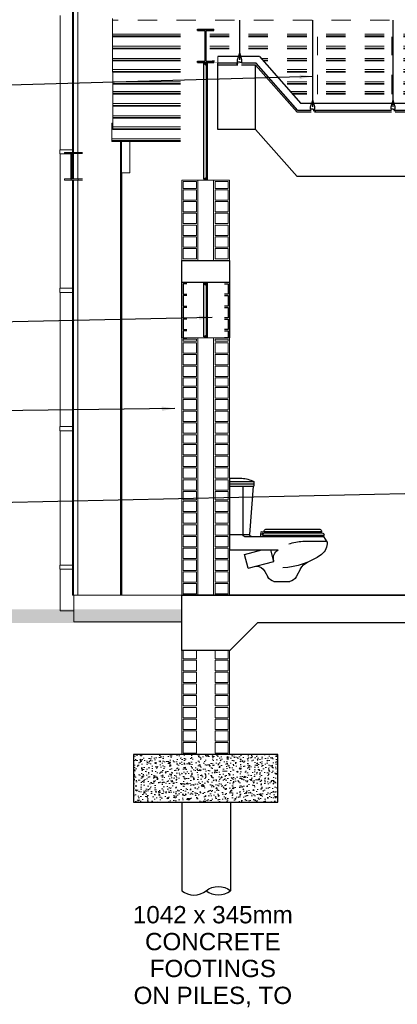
# Model space of a CAD drawing. Header units: millimetres. Extents: x -115474967 to 444143, y -74377 to 241828222.
# Tile 26 of 256: x -162469 to -159741, y -1599 to 5515. Entities that reach past the tile are written whole.
import ezdxf

# ---------------------------------------------------------------- set-up
doc = ezdxf.new("R2010")
doc.units = ezdxf.units.MM
doc.header["$MEASUREMENT"] = 0
for name, pattern in [('CENTERX2', [4, 2.5, -0.5, 0.5, -0.5]), ('Dashed', [280, 140, -140]), ('HIDDEN2', [0.1875, 0.125, -0.0625]), ('PHANTOM', [2.5, 1.25, -0.25, 0.25, -0.25, 0.25, -0.25])]:
    doc.linetypes.add(name, pattern=pattern)
for name, color, linetype in [('0-ELEV.35', 2, 'Continuous'), ('00-2 Steel', 2, 'Continuous'), ('00-2 Windows', 1, 'Continuous'), ('00-5 Grid 01', 9, 'PHANTOM'), ('00-6 H-Finishes', 9, 'Continuous'), ('A-Walls', 4, 'Continuous'), ('CEIL-PLAN', 7, 'Continuous'), ('CEIL-SECT', 2, 'Continuous'), ('CONCRETE', 3, 'Continuous'), ('Concrete Column', 1, 'Continuous'), ('DIMS-50', 9, 'Continuous')]:
    doc.layers.add(name, color=color, linetype=linetype)
for name, color, linetype, lineweight in [('0_Pen_No__2', 7, 'Continuous', 20), ('0_Pen_No__3', 7, 'Continuous', 15), ('0_Pen_No__41', 7, 'Continuous', 60), ('1 Labels', 2, 'Continuous', 35), ('1HATCH', 8, 'Continuous', 0), ('2 Roof Lines', 8, 'Dashed', 15), ('2 Walls', 4, 'Continuous', 50), ('C_TEXT GA_Pen_No__6', 7, 'Continuous', 5), ('CNN-SITE', 8, 'Continuous', 25), ('WINDOW', 107, 'Continuous', 18)]:
    doc.layers.add(name, color=color, linetype=linetype, lineweight=lineweight)
doc.layers.add('Room Names_Pen_No__7', color=7, linetype='Continuous', lineweight=5, true_color=0x9f07ff)
doc.styles.add('GENERATED_STYLE_1', font='GOTHIC.TTF')
doc.styles.add('GENERATED_STYLE_2', font='arial.ttf')
doc.dimstyles.new('GENERATED_STYLE__8', dxfattribs={"dimtxt": 200, "dimasz": 95, "dimexe": 0.18, "dimexo": 90000, "dimgap": 0.09, "dimtad": 1, "dimtih": 1, "dimtoh": 1, "dimdec": 0, "dimzin": 0, "dimdsep": 46, "dimtxsty": 'GENERATED_STYLE_1', "dimblk": 'ARROWHEAD_2', "dimblk1": 'ARROWHEAD_2', "dimblk2": 'ARROWHEAD_2', "dimcen": 0.09, "dimclrd": 7, "dimclre": 7, "dimclrt": 7, "dimadec": 0, "dimazin": 0, "dimtfac": 1, "dimtdec": 4, "dimtmove": 0, "dimatfit": 3, "dimfxl": 1, "dimtolj": 1, "dimtzin": 0, "dimarcsym": 0})

# ---------------------------------------------------------------- blocks, each defined once
blk = doc.blocks.new('ARROWHEAD_2')
at = {"color": 0, "linetype": 'Continuous', "lineweight": 0}
for p, q in [((0, 0), (-1, 0)), ((-0.378, -0.655), (0.378, 0.655))]:
    blk.add_line(p, q, dxfattribs=at)
blk = doc.blocks.new('wc-104se')
for p, q in [((352.5, 821), (177.5, 821)), ((177.5, 821), (177.5, 789)), ((352.5, 805), (177.5, 805)), ((352.5, 789), (177.5, 789)), ((182, 789), (208.5, 440)), ((256.5, 789), (256.5, 440)), ((352.5, 845), (264.5, 845)), ((352.5, 845), (352.5, 328)), ((112.5, 435), (-331.2, 435)), ((99.3, 451), (-313.9, 451)), ((103.5, 461), (-313.7, 461)), ((90.3, 477), (-300.4, 477)), ((120.6, 458.7), (103.5, 461)), ((118.5, 443.5), (108.7, 444.8)), ((128.5, 443), (112.5, 443)), ((112.5, 443), (112.5, 425)), ((128.5, 443), (128.5, 425)), ((352.5, 440), (208.5, 440)), ((-352.5, 385), (-328.5, 425)), ((-176, 390), (-352.5, 390)), ((244.8, 425), (-328.5, 425)), ((352.5, 328), (0.5, 328)), ((31.7, 243.5), (53.8, 328)), ((243.8, 295.6), (120.1, 328)), ((217.5, 195), (243.8, 295.6)), ((217.5, 195), (31.7, 243.5)), ((-159.4, 191.8), (-129.1, 132.4)), ((97.7, 172.1), (76.1, 133.9)), ((32.1, 100), (-82.7, 100)), ((352.5, 0), (-352.5, 0))]:
    blk.add_line(p, q)
blk.add_circle((120.4, 450.9), 7.78)
for centre, radius, start, end in [((268.2, 661.8), 183.2, 91.16505, 119.67927), ((-313.4, 433.1), 17.9, 91.36703, 174.61084), ((-295.3, 459.3), 18.4, 105.86826, 174.63426), ((-261.2, 431.3), 7.03, 147.84486, 242.8604), ((-261.2, 431.3), 7.03, 297.1396, 32.15514), ((-240.2, 457), 7.03, 144.83866, 237.80401), ((-240.2, 457), 7.03, 302.19599, 35.16134), ((102, 469.3), 18.5, 206.757, 261.98588), ((85.6, 459.6), 18, 4.37618, 74.80465), ((94.5, 433.6), 18, 4.37618, 74.80465), ((194.9, 438.6), 13.6, 268.04252, 5.72665), ((243, 438.5), 13.6, 277.76402, 6.47598), ((-244.4, 379.4), 108.3, 177.05786, 231.8662), ((-185.4, 69.9), 320.2, 70.05935, 88.30836), ((-8.2, 720.3), 522.8, 234.56959, 267.44101), ((-30.6, 268.9), 66.8, 343.04503, 62.2329), ((-247.2, 146.5), 98.8, 26.79998, 68.66125), ((160, 139.5), 70.3, 89.20836, 152.30775), ((-73.3, 162.8), 63.5, 208.59378, 261.47097), ((13.7, 169.4), 71.8, 284.81415, 330.3782)]:
    blk.add_arc(centre, radius, start, end)
blk = doc.blocks.new('B_shadowline')
blk.add_line((-29.6, 0), (-29.6, 12.5))
at = {"color": 9, "linetype": 'HIDDEN2', "ltscale": 0.001}
blk.add_line((-5.9, 28.3), (12, 28.3), dxfattribs=at)
at = {"const_width": 0.836}
blk.add_lwpolyline([(-48.8, -0.9), (-48.8, -1.4, 0.414214), (-47.2, -3), (-29.4, -3, 0.414214), (-27.9, -1.4), (-27.9, 16.3, -0.414214), (-26.3, 17.9), (-3.3, 17.9, 0.414214), (-1.8, 19.5), (-1.8, 37.2, 0.414214), (-3.3, 38.8), (-3.8, 38.8)], format="xyb", dxfattribs=at)
blk = doc.blocks.new('A$C732A7C61')
at = {"color": 9, "linetype": 'HIDDEN2', "ltscale": 0.001}
blk.add_line((6.2, 9.8), (24.1, 9.8), dxfattribs=at)
at = {"const_width": 0.836}
for points in [[(15.2, 0.4), (0, 0.4)], [(40.2, 0.4), (55.4, 0.4)]]:
    blk.add_lwpolyline(points, dxfattribs=at)
blk.add_lwpolyline([(15.2, 0.4), (15.2, 19.3, -0.510499), (18, 21.3), (38.6, 21.3, -0.414214), (40.2, 19.7), (40.2, 0.4)], format="xyb", dxfattribs=at)

msp = doc.modelspace()

# ---------------------------------------------------------------- hatches: boundary and pattern name
at = {"layer": '00-2 Windows'}
h = msp.add_hatch(dxfattribs=at)
h.set_pattern_fill('AR-SAND', color=9, angle=630, style=0)
h.set_pattern_definition([(127.5, (-220766.1242, 82886.0483), (-1.92682377, -0.062993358), [0, -1.52, 0, -1.7, 0, -1.625]), (97.5, (-220766.1242, 82886.0483), (-2.822146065, 1.769776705), [0, -0.82, 0, -1.37, 0, -0.525]), (57.5, (-220766.1242, 82884.8183), (-0.005659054, 3.114141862), [0, -0.5, 0, -1.8, 0, -2.35]), (47.5, (-220766.1242, 82884.8183), (-0.877675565, 3.006126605), [0, -0.25, 0, -1.18, 0, -1.35])])
h.paths.add_polyline_path([(-161139.524, 5200.21841), (-161115.524, 5200.21841), (-161115.524, 5187.03023), (-161116.024, 5187.03023), (-161116.024, 5197.77146), (-161122.024, 5197.77146), (-161122.024, 5187.03023)])
h = msp.add_hatch(dxfattribs=at)
h.set_pattern_fill('AR-SAND', color=9, angle=630, style=0)
h.set_pattern_definition([(127.5, (-220766.1154, 82386.2187), (-1.92682377, -0.062993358), [0, -1.52, 0, -1.7, 0, -1.625]), (97.5, (-220766.1154, 82386.2187), (-2.822146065, 1.769776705), [0, -0.82, 0, -1.37, 0, -0.525]), (57.5, (-220766.1154, 82384.9887), (-0.005659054, 3.114141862), [0, -0.5, 0, -1.8, 0, -2.35]), (47.5, (-220766.1154, 82384.9887), (-0.877675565, 3.006126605), [0, -0.25, 0, -1.18, 0, -1.35])])
h.paths.add_polyline_path([(-161139.51524, 4362.78479), (-161115.51524, 4362.78479), (-161115.51524, 4375.97298), (-161116.01524, 4375.97298), (-161116.01524, 4365.23175), (-161122.01524, 4365.23175), (-161122.01524, 4375.97298)])
h = msp.add_hatch(dxfattribs=at)
h.set_pattern_fill('AR-SAND', color=9, angle=630, style=0)
h.set_pattern_definition([(127.5, (-220766.1089, 81296.219), (-1.92682377, -0.062993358), [0, -1.52, 0, -1.7, 0, -1.625]), (97.5, (-220766.109, 81296.219), (-2.822146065, 1.769776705), [0, -0.82, 0, -1.37, 0, -0.525]), (57.5, (-220766.1089, 81294.989), (-0.005659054, 3.114141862), [0, -0.5, 0, -1.8, 0, -2.35]), (47.5, (-220766.109, 81294.989), (-0.877675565, 3.006126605), [0, -0.25, 0, -1.18, 0, -1.35])])
h.paths.add_polyline_path([(-161139.5087, 3610.38909), (-161115.5087, 3610.38909), (-161115.5087, 3597.20091), (-161116.0087, 3597.20091), (-161116.0087, 3607.94214), (-161122.0087, 3607.94214), (-161122.0087, 3597.20091)])
h = msp.add_hatch(dxfattribs=at)
h.set_pattern_fill('AR-SAND', color=9, angle=630, style=0)
h.set_pattern_definition([(127.5, (-220766.1089, 81246.219), (-1.92682377, -0.062993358), [0, -1.52, 0, -1.7, 0, -1.625]), (97.5, (-220766.109, 81246.219), (-2.822146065, 1.769776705), [0, -0.82, 0, -1.37, 0, -0.525]), (57.5, (-220766.1089, 81244.989), (-0.005659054, 3.114141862), [0, -0.5, 0, -1.8, 0, -2.35]), (47.5, (-220766.109, 81244.989), (-0.877675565, 3.006126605), [0, -0.25, 0, -1.18, 0, -1.35])])
h.paths.add_polyline_path([(-161139.5087, 3222.78514), (-161115.5087, 3222.78514), (-161115.5087, 3235.97332), (-161116.0087, 3235.97332), (-161116.0087, 3225.23209), (-161122.0087, 3225.23209), (-161122.0087, 3235.97332)])
at = {"layer": '0_Pen_No__41', "linetype": 'Continuous', "lineweight": 60}
msp.add_hatch(color=7, dxfattribs=at).paths.add_polyline_path([(-161297.93946, 1254.45375), (-175164.06288, 1254.45375), (-175164.06288, 1156.58281), (-161297.93946, 1156.58281)])
at = {"layer": '1HATCH'}
h = msp.add_hatch(dxfattribs=at)
h.set_pattern_fill('AR-CONC', color=256, scale=10)
h.set_pattern_definition([(50, (-348147.15, 199279.84), (71.726018, -6.275213), [7.5, -82.5]), (355, (-348147.15, 199279.84), (-13.875133, 75.219213), [6, -66]), (100.451444, (-348141.175, 199279.32), (57.850885, 68.943999), [6.37402, -70.114211]), (46.1842, (-348147.15, 199299.84), (106.724133, -16.551928), [11.25, -123.75]), (96.635635, (-348138.26, 199298.46), (93.466195, 97.41186), [9.561034, -105.171376]), (351.184164, (-348147.15, 199299.84), (93.466195, 97.41186), [9, -99]), (21, (-348137.15, 199294.84), (59.690705, -40.261889), [7.5, -82.5]), (326, (-348137.15, 199294.84), (24.331533, 72.515005), [6, -66]), (71.451445, (-348132.18, 199291.49), (84.022238, 32.253115), [6.374019, -70.114211]), (37.5, (-348147.152, 199279.842), (1.2159855, 33.2893854), [0, -65.2, 0, -67, 0, -66.25]), (7.5, (-348147.152, 199279.84), (26.3069537, 39.441171), [0, -38.2, 0, -63.7, 0, -25.25]), (327.5, (-348169.452, 199279.842), (53.3822436, -2.2554872), [0, -25, 0, -78, 0, -103.5]), (317.5, (-348179.45, 199279.84), (58.318617, 10.010498), [0, -32.5, 0, -51.8, 0, -73.5])])
h.paths.add_polyline_path([(-160604.43994, 206.58319), (-161646.43994, 206.58319), (-161646.43994, -138.41681), (-160604.43994, -138.41681)])

# ---------------------------------------------------------------- linework, layer by layer
at = {"layer": '0-ELEV.35', "color": 8}
for p, q in [((-160879.82491, 5226.1339, -100.54471), (-160879.82845, 5512.11457, 24.17295)), ((-160352.55006, 4885.70147, -100.54471), (-160352.55781, 5512.11457, 172.63731)), ((-159770.51627, 4885.70147, 79.11324), (-159770.52402, 5512.11457, 352.29526))]:
    msp.add_line(p, q, dxfattribs=at)
at = {"layer": '0-ELEV.35'}
for p, q in [((-161037.70858, 4722.01492), (-161037.70858, 5187.8382)), ((-160765.51538, 4722.01703), (-160765.51538, 5187.84031))]:
    msp.add_line(p, q, dxfattribs=at)
for points in [[(-160892.95291, 5200.33932), (-161037.70858, 5200.3382)], [(-160364.42266, 4859.90725), (-160459.8698, 4859.90651), (-160759.8698, 5200.34035), (-160867.95353, 5200.33951)], [(-160892.95291, 5187.83931), (-161037.70858, 5187.83819)], [(-160364.42266, 4847.40725), (-160465.51538, 4847.40646), (-160765.51538, 5187.84031), (-160867.95353, 5187.83951)], [(-159782.38888, 4859.91175), (-160339.42327, 4859.90744)], [(-159782.38888, 4847.41175), (-160339.42327, 4847.40744)], [(-159115.7104, 4859.91691), (-159757.38949, 4859.91194)], [(-159115.7104, 4847.41691), (-159757.38949, 4847.41194)], [(-155075.96044, 4381.62489), (-160465.51538, 4381.58319), (-160765.51538, 4722.01703), (-161037.70858, 4722.01492)]]:
    msp.add_lwpolyline(points, dxfattribs=at)
at = {"layer": '00-2 Steel'}
msp.add_line((-149183.46877, 1356.58317), (-161297.93969, 1356.58317), dxfattribs=at)
at = {"layer": '00-2 Windows'}
for p, q in [((-161139.524, 5200.21841), (-161122.024, 5187.03023)), ((-161139.51524, 4362.78479), (-161122.01524, 4375.97298)), ((-161139.5087, 3610.38909), (-161122.0087, 3597.20091)), ((-161139.5087, 3222.78514, -311.25754), (-161122.0087, 3235.97332, -311.25754))]:
    msp.add_line(p, q, dxfattribs=at)
at = {"layer": '00-2 Windows', "color": 9}
for p, q in [((-161116.024, 5197.77146), (-161122.024, 5197.77146)), ((-161116.01524, 4365.23175), (-161122.01524, 4365.23175)), ((-161116.0087, 3607.94214), (-161122.0087, 3607.94214)), ((-161116.0087, 3225.23209, -311.25754), (-161122.0087, 3225.23209, -311.25754))]:
    msp.add_line(p, q, dxfattribs=at)
at = {"layer": '00-2 Windows', "color": 2, "const_width": 4}
for points in [[(-161113.53054, 5202.21841), (-161137.53054, 5202.21841), (-161137.53054, 5206.41644)], [(-161113.524, 5202.21841), (-161137.524, 5202.21841), (-161137.524, 5206.41644)], [(-161113.51524, 4360.78479), (-161137.51524, 4360.78479), (-161137.51524, 4356.58677)], [(-161113.51524, 4376.78479), (-161113.51524, 4356.78479)], [(-161113.51524, 3612.38909), (-161137.51524, 3612.38909), (-161137.51524, 3616.58712)], [(-161113.5087, 3612.38909), (-161137.5087, 3612.38909), (-161137.5087, 3616.58712)]]:
    msp.add_lwpolyline(points, dxfattribs=at)
at = {"layer": '00-2 Windows', "color": 2, "const_width": 4, "elevation": -311.25754}
for points in [[(-161113.524, 5186.09203), (-161113.524, 5206.09203)], [(-161113.5087, 3596.26271), (-161113.5087, 3616.26271)], [(-161113.5087, 3220.78514), (-161137.5087, 3220.78514), (-161137.5087, 3216.58712)], [(-161113.5087, 3236.78514), (-161113.5087, 3216.78514)]]:
    msp.add_lwpolyline(points, dxfattribs=at)
at = {"layer": '00-5 Grid 01', "linetype": 'ByBlock', "lineweight": 5}
for p, q in [((-162087.08706, 4556.58342), (-162087.08706, 7587.01679)), ((-162080.19632, 4556.58342), (-162080.19632, 7587.01679)), ((-162049.51207, 4556.58342), (-162049.51207, 7293.51407)), ((-162176.30515, 5545.07496), (-162176.30515, 4575.07529)), ((-161798.04314, 5410.90117), (-161798.04314, 5511.94008)), ((-161798.04314, 5398.24921), (-161798.04314, 5410.90117)), ((-161306.79133, 5410.90117), (-161798.04314, 5410.90117)), ((-161798.04314, 5392.71465), (-161798.04314, 5398.24921)), ((-161306.82015, 5398.24921), (-161798.04314, 5398.24921)), ((-161306.83183, 5392.71465), (-161798.04314, 5392.71465)), ((-161798.0408, 5323.41005), (-161798.0408, 5392.71465)), ((-161798.0408, 5310.75808), (-161798.0408, 5323.41005)), ((-161306.98763, 5323.41005), (-161798.0408, 5323.41005)), ((-161798.0408, 5305.2243), (-161798.0408, 5310.75808)), ((-161307.01567, 5310.75808), (-161798.0408, 5310.75808)), ((-161307.02813, 5305.2243), (-161798.0408, 5305.2243)), ((-161798.03847, 5235.91892), (-161798.03847, 5305.2243)), ((-161798.03847, 5223.26773), (-161798.03847, 5235.91892)), ((-161307.18315, 5235.91892), (-161798.03847, 5235.91892)), ((-161798.03847, 5217.73318), (-161798.03847, 5223.26773)), ((-161307.21197, 5223.26773), (-161798.03847, 5223.26773)), ((-161307.22443, 5217.73318), (-161798.03847, 5217.73318)), ((-161798.03691, 5154.91502), (-161798.03613, 5217.73318)), ((-161798.03691, 5142.26305), (-161798.03691, 5154.91502)), ((-161307.36465, 5154.91502), (-161798.03691, 5154.91502)), ((-161798.03613, 5136.72928), (-161798.03691, 5142.26305)), ((-161307.39347, 5142.26305), (-161798.03691, 5142.26305)), ((-161307.40593, 5136.72928), (-161798.03613, 5136.72928)), ((-161797.27586, 5067.42467), (-161797.27586, 5136.72928)), ((-161797.27586, 5054.7727), (-161797.27586, 5067.42467)), ((-161307.56095, 5067.42467), (-161797.27586, 5067.42467)), ((-161797.27586, 5049.23815), (-161797.27586, 5054.7727)), ((-161307.58899, 5054.7727), (-161797.27586, 5054.7727)), ((-161307.60145, 5049.23815), (-161797.27586, 5049.23815)), ((-161797.2743, 4996.34714), (-161797.27352, 5049.23815)), ((-161797.2743, 4983.69595), (-161797.2743, 4996.34714)), ((-161307.71986, 4996.34714), (-161797.2743, 4996.34714)), ((-161797.27352, 4978.16139), (-161797.2743, 4983.69595)), ((-161307.74868, 4983.69595), (-161797.2743, 4983.69595)), ((-161307.76114, 4978.16139), (-161797.27352, 4978.16139)), ((-161797.27196, 4908.85679), (-161797.27196, 4978.16139)), ((-161797.27196, 4896.20482), (-161797.27196, 4908.85679)), ((-161307.91616, 4908.85679), (-161797.27196, 4908.85679)), ((-161797.27196, 4890.67027), (-161797.27196, 4896.20482)), ((-161307.9442, 4896.20482), (-161797.27196, 4896.20482)), ((-161307.95666, 4890.67027), (-161797.27196, 4890.67027)), ((-161797.26963, 4821.36566), (-161797.26963, 4890.67027)), ((-161803.7975, 4755.46519), (-161803.79736, 4768.1171)), ((-161797.26729, 4768.1171), (-161803.79736, 4768.1171)), ((-161797.26963, 4808.71447), (-161797.26963, 4821.36566)), ((-161308.11245, 4821.36566), (-161797.26963, 4821.36566)), ((-161797.26963, 4803.17992), (-161797.26963, 4808.71447)), ((-161308.1405, 4808.71447), (-161797.26963, 4808.71447)), ((-161308.15296, 4803.17992), (-161797.26963, 4803.17992)), ((-161797.26729, 4740.36176), (-161797.26729, 4803.17992)), ((-161803.79736, 4755.29064), (-161803.7975, 4755.46519)), ((-161797.26729, 4755.46513), (-161803.79736, 4755.46513)), ((-161803.79736, 4654.25174), (-161803.79736, 4755.29064)), ((-161797.26729, 4755.29064), (-161803.79736, 4755.29064)), ((-161797.26729, 4727.70979), (-161797.26729, 4740.36176)), ((-161308.31576, 4740.36176), (-161797.26729, 4740.36176)), ((-161797.26729, 4722.17524), (-161797.26729, 4727.70979)), ((-161308.34381, 4727.70979), (-161797.26729, 4727.70979)), ((-161308.35627, 4722.17524), (-161797.26729, 4722.17524)), ((-161803.79736, 4641.59977), (-161803.79736, 4654.25174)), ((-161308.50895, 4654.25174), (-161803.79736, 4654.25174)), ((-161803.79736, 4636.066), (-161803.79736, 4641.59977)), ((-161308.53699, 4641.59977), (-161803.79736, 4641.59977)), ((-161308.54945, 4636.066), (-161803.79736, 4636.066)), ((-161740.57181, 1356.58317), (-161740.57181, 4636.066)), ((-161733.68029, 1356.58317), (-161733.68029, 4636.066)), ((-161672.25181, 4636.066), (-161672.25181, 4410.02719)), ((-162178.71995, 4575.07529), (-162087.08706, 4575.07529)), ((-162178.71995, 4545.07498), (-162178.71995, 4575.07529)), ((-162145.16988, 4556.58342), (-162095.91741, 4556.58342)), ((-162145.16988, 4548.08334), (-162145.16988, 4556.58342)), ((-162095.91741, 4556.58342), (-162046.67586, 4556.58342)), ((-162095.91741, 4356.58311), (-162095.91741, 4556.58342)), ((-162046.67586, 4556.58342), (-162014.84029, 4556.58342)), ((-162046.67586, 4556.58342), (-162046.67586, 4548.08334)), ((-162178.71995, 4545.07498), (-162098.67573, 4545.07498)), ((-162176.30515, 4545.07498), (-162176.30515, 3575.07531)), ((-162098.67573, 4548.08334), (-162145.16988, 4548.08334)), ((-162098.67573, 4548.08334), (-162098.67573, 4365.08319)), ((-162093.15987, 4548.08334), (-162093.15987, 4365.08319)), ((-162046.67586, 4548.08334), (-162093.15987, 4548.08334)), ((-162087.08706, 4365.08319), (-162087.08706, 4548.08334)), ((-162080.19632, 4365.08319), (-162080.19632, 4548.08334)), ((-162049.51207, 4365.08319), (-162049.51207, 4548.08334)), ((-162046.67586, 4548.08334), (-162014.84029, 4548.08334)), ((-162098.67573, 4365.08319), (-162145.16988, 4365.08319)), ((-162145.16988, 4356.58311), (-162145.16988, 4365.08319)), ((-162095.91741, 4356.58311), (-162145.16988, 4356.58311)), ((-162046.67586, 4356.58311), (-162095.91741, 4356.58311)), ((-162093.15987, 4365.08319), (-162046.67586, 4365.08319)), ((-162087.08706, 1356.58317), (-162087.08706, 4356.58311)), ((-162080.19632, 1356.58317), (-162080.19632, 4356.58311)), ((-162049.51207, 1356.58317), (-162049.51207, 4356.58311)), ((-162046.67586, 4365.08319), (-162046.67586, 4356.58311)), ((-162046.67586, 4365.08319), (-162014.84029, 4365.08319)), ((-162046.67586, 4356.58311), (-162014.84029, 4356.58311)), ((-161732.22129, 4409.0901), (-161672.25181, 4410.02719)), ((-161732.22129, 1356.58317), (-161732.22129, 4409.0901)), ((-162178.71995, 3575.07531), (-162087.08706, 3575.07531)), ((-162178.71995, 3545.07499), (-162178.71995, 3575.07531)), ((-162178.71995, 3545.07499), (-162087.08706, 3545.07499)), ((-162176.30515, 3545.07499), (-162176.30515, 2575.07455)), ((-162178.71995, 2575.07455), (-162087.08706, 2575.07455)), ((-162178.71995, 2545.07501), (-162178.71995, 2575.07455)), ((-162178.71995, 2545.07501), (-162087.08706, 2545.07501)), ((-162176.30515, 2545.07501), (-162176.30515, 1575.07457)), ((-162178.71995, 1575.07457), (-162087.08706, 1575.07457)), ((-162178.71995, 1545.07503), (-162178.71995, 1575.07457)), ((-162178.71995, 1545.07503), (-162087.08706, 1545.07503)), ((-162176.30515, 1545.07503), (-162176.30515, 1245.07496)), ((-162087.08706, 1356.58317), (-162080.19632, 1356.58317)), ((-162080.19632, 1356.58317), (-162049.51207, 1356.58317)), ((-162078.66176, 1356.58317), (-161740.57181, 1356.58317)), ((-162078.66176, 1164.90378), (-162078.66176, 1356.58317)), ((-161740.57181, 1356.58317), (-161733.68029, 1356.58317)), ((-161733.68029, 1356.58317), (-161732.22129, 1356.58317)), ((-161297.93994, 1356.58317), (-161732.22129, 1356.58317))]:
    msp.add_line(p, q, dxfattribs=at)
at = {"layer": '0_Pen_No__2', "color": 1, "linetype": 'Continuous', "lineweight": 25}
for p, q in [((-161185.5151, 5447.20566), (-161065.51538, 5447.208)), ((-161185.5151, 5437.3681), (-161185.5151, 5447.20566)), ((-161185.5151, 5437.3681), (-161128.61475, 5437.36888)), ((-161128.61475, 5216.12695), (-161128.61475, 5437.36888)), ((-161122.41496, 5437.36966), (-161065.51538, 5437.37044)), ((-161122.41496, 5216.12773), (-161122.41496, 5437.36966)), ((-161065.51538, 5437.37044), (-161065.51538, 5447.208)), ((-161185.5151, 5216.12617), (-161128.61475, 5216.12695)), ((-161185.5151, 5206.28861), (-161185.5151, 5216.12617)), ((-161185.5151, 5206.28861), (-161065.51538, 5206.29094)), ((-161122.41496, 5216.12773), (-161065.51538, 5216.12851)), ((-161065.51538, 5206.29094), (-161065.51538, 5216.12851))]:
    msp.add_line(p, q, dxfattribs=at)
at = {"layer": '0_Pen_No__3', "color": 30, "linetype": 'Continuous', "lineweight": 15}
for p, q in [((-161128.81904, 5323.41007), (-161128.87041, 5323.41007)), ((-161297.59775, 3216.58319), (-161297.72374, 3216.58319)), ((-161297.59775, 1356.58319), (-161297.93969, 1356.58319)), ((-162078.66176, 1245.07496), (-162176.30515, 1245.07496)), ((-162078.66176, 1164.90378), (-161297.02076, 1164.90378))]:
    msp.add_line(p, q, dxfattribs=at)
at = {"layer": '1 Labels', "lineweight": 5}
msp.add_line((-161037.70858, 5200.3382), (-161037.70858, 5250.53684, 100.63402), dxfattribs=at)
at = {"layer": '2 Roof Lines'}
for p, q in [((-161798.04316, 5512.11423), (-161798.04314, 5524.76575)), ((-161798.04314, 5511.94008), (-161798.04316, 5512.11423)), ((-149436.62027, 5512.11457), (-161798.04314, 5512.11457)), ((-149436.62027, 5511.94008), (-161798.04314, 5511.94008)), ((-155075.70198, 5410.90117), (-161122.41496, 5410.90117)), ((-155075.70198, 5398.24921), (-161122.41496, 5398.24921)), ((-155075.70198, 5392.71465), (-161122.41496, 5392.71465)), ((-160317.20057, 4978.16139), (-160317.20057, 5392.71498)), ((-159780.69313, 4978.16139), (-159780.69313, 5392.71465)), ((-155075.70198, 5323.41005), (-161122.41496, 5323.41005)), ((-155075.70198, 5310.75808), (-161122.41496, 5310.75808)), ((-155075.70198, 5305.2243), (-161122.41496, 5305.2243)), ((-155075.70198, 5235.91892), (-160724.31218, 5235.91892)), ((-155075.70198, 5223.26773), (-160713.16359, 5223.26773)), ((-155075.70198, 5217.73318), (-160708.28638, 5217.73318)), ((-155075.70198, 5154.91502), (-160652.92923, 5154.91502)), ((-155075.70198, 5142.26305), (-160641.77996, 5142.26305)), ((-155075.70198, 5136.72928), (-160636.90344, 5136.72928)), ((-155075.70198, 5067.42467), (-160575.83025, 5067.42467)), ((-155075.70198, 5054.7727), (-160564.68097, 5054.7727)), ((-155075.70198, 5049.23815), (-160559.80377, 5049.23815)), ((-155075.70198, 4996.34714), (-160513.1947, 4996.34714)), ((-155075.70198, 4983.69595), (-160502.04611, 4983.69595)), ((-155075.70198, 4978.16139), (-160497.1689, 4978.16139))]:
    msp.add_line(p, q, dxfattribs=at)
at = {"layer": '2 Walls', "lineweight": 5}
for p, q in [((-161297.93994, 4356.58319), (-161298.2901, 3776.5833)), ((-161297.93994, 4356.58319), (-160952.93994, 4356.58319)), ((-161182.93994, 3776.5833), (-161182.93994, 4356.58319)), ((-161067.93994, 4356.58319), (-161067.93994, 3776.5833)), ((-160952.74039, 3776.5833), (-160952.24026, 4356.58311)), ((-161297.93994, 3216.58346), (-160952.39023, 3216.58346)), ((-161297.93984, 3216.58346), (-161297.93969, 1356.58319)), ((-161182.93994, 1356.58317), (-161182.93994, 3216.58346)), ((-161067.93994, 3216.58346), (-161067.93994, 1356.58317)), ((-160952.93994, 1356.58319), (-160952.39023, 3216.58346)), ((-161297.93965, 956.58319), (-161297.93959, 206.58319)), ((-160953.27981, 206.58319), (-160953.05815, 956.58319))]:
    msp.add_line(p, q, dxfattribs=at)
for points in [[(-161192.93994, 4296.5833), (-161192.93994, 4346.58319), (-161287.93994, 4346.58319), (-161287.93994, 4296.5833), (-161192.93994, 4296.5833)], [(-161057.93994, 4296.5833), (-161057.93994, 4346.58319), (-160962.93994, 4346.58319), (-160962.93994, 4296.5833), (-161057.93994, 4296.5833)], [(-161192.93994, 4211.5833), (-161192.93994, 4286.5833), (-161287.93994, 4286.5833), (-161287.93994, 4211.5833), (-161192.93994, 4211.5833)], [(-161057.93994, 4211.5833), (-161057.93994, 4286.5833), (-160962.93994, 4286.5833), (-160962.93994, 4211.5833), (-161057.93994, 4211.5833)], [(-161192.93994, 4126.5833), (-161192.93994, 4201.5833), (-161287.93994, 4201.5833), (-161287.93994, 4126.5833), (-161192.93994, 4126.5833)], [(-161057.93994, 4126.5833), (-161057.93994, 4201.5833), (-160962.93994, 4201.5833), (-160962.93994, 4126.5833), (-161057.93994, 4126.5833)], [(-161192.93994, 4041.5833), (-161192.93994, 4116.5833), (-161287.93994, 4116.5833), (-161287.93994, 4041.5833), (-161192.93994, 4041.5833)], [(-161057.93994, 4041.5833), (-161057.93994, 4116.5833), (-160962.93994, 4116.5833), (-160962.93994, 4041.5833), (-161057.93994, 4041.5833)], [(-161192.93994, 3956.5833), (-161192.93994, 4031.5833), (-161287.93994, 4031.5833), (-161287.93994, 3956.5833), (-161192.93994, 3956.5833)], [(-161057.93994, 3956.5833), (-161057.93994, 4031.5833), (-160962.93994, 4031.5833), (-160962.93994, 3956.5833), (-161057.93994, 3956.5833)], [(-161192.93994, 3871.5833), (-161192.93994, 3946.5833), (-161287.93994, 3946.5833), (-161287.93994, 3871.5833), (-161192.93994, 3871.5833)], [(-161057.93994, 3871.5833), (-161057.93994, 3946.5833), (-160962.93994, 3946.5833), (-160962.93994, 3871.5833), (-161057.93994, 3871.5833)], [(-161192.93994, 3786.5833), (-161192.93994, 3861.5833), (-161287.93994, 3861.5833), (-161287.93994, 3786.5833), (-161192.93994, 3786.5833)], [(-161057.93994, 3786.5833), (-161057.93994, 3861.5833), (-160962.93994, 3861.5833), (-160962.93994, 3786.5833), (-161057.93994, 3786.5833)], [(-161192.93994, 3191.58319), (-161192.93994, 3206.58346), (-161287.93994, 3206.58346), (-161287.93994, 3191.58319), (-161192.93994, 3191.58319)], [(-161057.93994, 3191.58319), (-161057.93994, 3206.58346), (-160962.93994, 3206.58346), (-160962.93994, 3191.58319), (-161057.93994, 3191.58319)], [(-161192.93994, 3106.58319), (-161192.93994, 3181.58319), (-161287.93994, 3181.58319), (-161287.93994, 3106.58319), (-161192.93994, 3106.58319)], [(-161057.93994, 3106.58319), (-161057.93994, 3181.58319), (-160962.93994, 3181.58319), (-160962.93994, 3106.58319), (-161057.93994, 3106.58319)], [(-161192.93994, 3021.58319), (-161192.93994, 3096.58319), (-161287.93994, 3096.58319), (-161287.93994, 3021.58319), (-161192.93994, 3021.58319)], [(-161057.93994, 3021.58319), (-161057.93994, 3096.58319), (-160962.93994, 3096.58319), (-160962.93994, 3021.58319), (-161057.93994, 3021.58319)], [(-161192.93994, 2936.58319), (-161192.93994, 3011.58319), (-161287.93994, 3011.58319), (-161287.93994, 2936.58319), (-161192.93994, 2936.58319)], [(-161057.93994, 2936.58319), (-161057.93994, 3011.58319), (-160962.93994, 3011.58319), (-160962.93994, 2936.58319), (-161057.93994, 2936.58319)], [(-161192.93994, 2866.58319), (-161192.93994, 2926.58319), (-161287.93994, 2926.58319), (-161287.93994, 2866.58319), (-161192.93994, 2866.58319)], [(-161057.93994, 2866.58319), (-161057.93994, 2926.58319), (-160962.93994, 2926.58319), (-160962.93994, 2866.58319), (-161057.93994, 2866.58319)], [(-161192.93994, 2781.58319), (-161192.93994, 2856.58319), (-161287.93994, 2856.58319), (-161287.93994, 2781.58319), (-161192.93994, 2781.58319)], [(-161057.93994, 2781.58319), (-161057.93994, 2856.58319), (-160962.93994, 2856.58319), (-160962.93994, 2781.58319), (-161057.93994, 2781.58319)], [(-161192.93994, 2696.58319), (-161192.93994, 2771.58319), (-161287.93994, 2771.58319), (-161287.93994, 2696.58319), (-161192.93994, 2696.58319)], [(-161057.93994, 2696.58319), (-161057.93994, 2771.58319), (-160962.93994, 2771.58319), (-160962.93994, 2696.58319), (-161057.93994, 2696.58319)], [(-161192.93994, 2611.58319), (-161192.93994, 2686.58319), (-161287.93994, 2686.58319), (-161287.93994, 2611.58319), (-161192.93994, 2611.58319)], [(-161057.93994, 2611.58319), (-161057.93994, 2686.58319), (-160962.93994, 2686.58319), (-160962.93994, 2611.58319), (-161057.93994, 2611.58319)], [(-161192.93994, 2526.58319), (-161192.93994, 2601.58319), (-161287.93994, 2601.58319), (-161287.93994, 2526.58319), (-161192.93994, 2526.58319)], [(-161057.93994, 2526.58319), (-161057.93994, 2601.58319), (-160962.93994, 2601.58319), (-160962.93994, 2526.58319), (-161057.93994, 2526.58319)], [(-161192.93994, 2456.58319), (-161192.93994, 2516.58319), (-161287.93994, 2516.58319), (-161287.93994, 2456.58319), (-161192.93994, 2456.58319)], [(-161057.93994, 2456.58319), (-161057.93994, 2516.58319), (-160962.93994, 2516.58319), (-160962.93994, 2456.58319), (-161057.93994, 2456.58319)], [(-161192.93994, 2371.58319), (-161192.93994, 2446.58319), (-161287.93994, 2446.58319), (-161287.93994, 2371.58319), (-161192.93994, 2371.58319)], [(-161057.93994, 2371.58319), (-161057.93994, 2446.58319), (-160962.93994, 2446.58319), (-160962.93994, 2371.58319), (-161057.93994, 2371.58319)], [(-161192.93994, 2286.58319), (-161192.93994, 2361.58319), (-161287.93994, 2361.58319), (-161287.93994, 2286.58319), (-161192.93994, 2286.58319)], [(-161057.93994, 2286.58319), (-161057.93994, 2361.58319), (-160962.93994, 2361.58319), (-160962.93994, 2286.58319), (-161057.93994, 2286.58319)], [(-161192.93994, 2201.58319), (-161192.93994, 2276.58319), (-161287.93994, 2276.58319), (-161287.93994, 2201.58319), (-161192.93994, 2201.58319)], [(-161057.93994, 2201.58319), (-161057.93994, 2276.58319), (-160962.93994, 2276.58319), (-160962.93994, 2201.58319), (-161057.93994, 2201.58319)], [(-161192.93994, 2116.58319), (-161192.93994, 2191.58319), (-161287.93994, 2191.58319), (-161287.93994, 2116.58319), (-161192.93994, 2116.58319)], [(-161057.93994, 2116.58319), (-161057.93994, 2191.58319), (-160962.93994, 2191.58319), (-160962.93994, 2116.58319), (-161057.93994, 2116.58319)], [(-161192.93994, 2046.58319), (-161192.93994, 2106.58319), (-161287.93994, 2106.58319), (-161287.93994, 2046.58319), (-161192.93994, 2046.58319)], [(-161057.93994, 2046.58319), (-161057.93994, 2106.58319), (-160962.93994, 2106.58319), (-160962.93994, 2046.58319), (-161057.93994, 2046.58319)], [(-161192.93994, 1961.58319), (-161192.93994, 2036.58319), (-161287.93994, 2036.58319), (-161287.93994, 1961.58319), (-161192.93994, 1961.58319)], [(-161057.93994, 1961.58319), (-161057.93994, 2036.58319), (-160962.93994, 2036.58319), (-160962.93994, 1961.58319), (-161057.93994, 1961.58319)], [(-161192.93994, 1876.58319), (-161192.93994, 1951.58319), (-161287.93994, 1951.58319), (-161287.93994, 1876.58319), (-161192.93994, 1876.58319)], [(-161057.93994, 1876.58319), (-161057.93994, 1951.58319), (-160962.93994, 1951.58319), (-160962.93994, 1876.58319), (-161057.93994, 1876.58319)], [(-161192.93994, 1791.58319), (-161192.93994, 1866.58319), (-161287.93994, 1866.58319), (-161287.93994, 1791.58319), (-161192.93994, 1791.58319)], [(-161057.93994, 1791.58319), (-161057.93994, 1866.58319), (-160962.93994, 1866.58319), (-160962.93994, 1791.58319), (-161057.93994, 1791.58319)], [(-161192.93994, 1706.58319), (-161192.93994, 1781.58319), (-161287.93994, 1781.58319), (-161287.93994, 1706.58319), (-161192.93994, 1706.58319)], [(-161057.93994, 1706.58319), (-161057.93994, 1781.58319), (-160962.93994, 1781.58319), (-160962.93994, 1706.58319), (-161057.93994, 1706.58319)], [(-161192.93994, 1621.58319), (-161192.93994, 1696.58319), (-161287.93994, 1696.58319), (-161287.93994, 1621.58319), (-161192.93994, 1621.58319)], [(-161057.93994, 1621.58319), (-161057.93994, 1696.58319), (-160962.93994, 1696.58319), (-160962.93994, 1621.58319), (-161057.93994, 1621.58319)], [(-161192.93994, 1536.58319), (-161192.93994, 1611.58319), (-161287.93994, 1611.58319), (-161287.93994, 1536.58319), (-161192.93994, 1536.58319)], [(-161057.93994, 1536.58319), (-161057.93994, 1611.58319), (-160962.93994, 1611.58319), (-160962.93994, 1536.58319), (-161057.93994, 1536.58319)], [(-161192.93994, 1451.58319), (-161192.93994, 1526.58319), (-161287.93994, 1526.58319), (-161287.93994, 1451.58319), (-161192.93994, 1451.58319)], [(-161057.93994, 1451.58319), (-161057.93994, 1526.58319), (-160962.93994, 1526.58319), (-160962.93994, 1451.58319), (-161057.93994, 1451.58319)], [(-161192.93994, 1366.58319), (-161192.93994, 1441.58319), (-161287.93994, 1441.58319), (-161287.93994, 1366.58319), (-161192.93994, 1366.58319)], [(-161057.93994, 1366.58319), (-161057.93994, 1441.58319), (-160962.93994, 1441.58319), (-160962.93994, 1366.58319), (-161057.93994, 1366.58319)], [(-161192.93994, 896.58319), (-161192.93994, 956.58319), (-161287.93994, 956.58319), (-161287.93994, 896.58319), (-161192.93994, 896.58319)], [(-161057.93994, 896.58319), (-161057.93994, 956.58319), (-160962.93994, 956.58319), (-160962.93994, 896.58319), (-161057.93994, 896.58319)], [(-161192.93994, 811.58319), (-161192.93994, 886.58319), (-161287.93994, 886.58319), (-161287.93994, 811.58319), (-161192.93994, 811.58319)], [(-161057.93994, 811.58319), (-161057.93994, 886.58319), (-160962.93994, 886.58319), (-160962.93994, 811.58319), (-161057.93994, 811.58319)], [(-161192.93994, 726.58319), (-161192.93994, 801.58319), (-161287.93994, 801.58319), (-161287.93994, 726.58319), (-161192.93994, 726.58319)], [(-161057.93994, 726.58319), (-161057.93994, 801.58319), (-160962.93994, 801.58319), (-160962.93994, 726.58319), (-161057.93994, 726.58319)], [(-161192.93994, 641.58319), (-161192.93994, 716.58319), (-161287.93994, 716.58319), (-161287.93994, 641.58319), (-161192.93994, 641.58319)], [(-161057.93994, 641.58319), (-161057.93994, 716.58319), (-160962.93994, 716.58319), (-160962.93994, 641.58319), (-161057.93994, 641.58319)], [(-161192.93994, 556.58319), (-161192.93994, 631.58319), (-161287.93994, 631.58319), (-161287.93994, 556.58319), (-161192.93994, 556.58319)], [(-161057.93994, 556.58319), (-161057.93994, 631.58319), (-160962.93994, 631.58319), (-160962.93994, 556.58319), (-161057.93994, 556.58319)], [(-161192.93994, 471.58319), (-161192.93994, 546.58319), (-161287.93994, 546.58319), (-161287.93994, 471.58319), (-161192.93994, 471.58319)], [(-161057.93994, 471.58319), (-161057.93994, 546.58319), (-160962.93994, 546.58319), (-160962.93994, 471.58319), (-161057.93994, 471.58319)], [(-161192.93994, 386.58319), (-161192.93994, 461.58319), (-161287.93994, 461.58319), (-161287.93994, 386.58319), (-161192.93994, 386.58319)], [(-161057.93994, 386.58319), (-161057.93994, 461.58319), (-160962.93994, 461.58319), (-160962.93994, 386.58319), (-161057.93994, 386.58319)], [(-161192.93994, 301.58319), (-161192.93994, 376.58319), (-161287.93994, 376.58319), (-161287.93994, 301.58319), (-161192.93994, 301.58319)], [(-161057.93994, 301.58319), (-161057.93994, 376.58319), (-160962.93994, 376.58319), (-160962.93994, 301.58319), (-161057.93994, 301.58319)], [(-161192.93994, 216.58319), (-161192.93994, 291.58319), (-161287.93994, 291.58319), (-161287.93994, 216.58319), (-161192.93994, 216.58319)], [(-161057.93994, 216.58319), (-161057.93994, 291.58319), (-160962.93994, 291.58319), (-160962.93994, 216.58319), (-161057.93994, 216.58319)]]:
    msp.add_lwpolyline(points, dxfattribs=at)
at = {"layer": 'A-Walls', "color": 8, "linetype": 'Continuous'}
for p, q in [((-161297.93984, 3216.58346), (-161298.01524, 3616.5833)), ((-160952.46553, 3616.584), (-160952.39023, 3216.58429))]:
    msp.add_line(p, q, dxfattribs=at)
for points in [[(-161260.43994, 3606.58319), (-161287.93994, 3606.58319), (-161287.93994, 3531.58319), (-161260.43994, 3531.58319)], [(-160990.43993, 3606.58319), (-160962.93994, 3606.58319), (-160962.93994, 3531.58319), (-160990.43993, 3531.58319)], [(-161260.43994, 3521.58319), (-161287.93994, 3521.58319), (-161287.93994, 3446.58319), (-161260.43994, 3446.58319)], [(-160990.43993, 3521.58319), (-160962.93994, 3521.58319), (-160962.93994, 3446.58319), (-160990.43993, 3446.58319)], [(-161260.43994, 3436.58319), (-161287.93994, 3436.58319), (-161287.93994, 3361.58319), (-161260.43994, 3361.58319)], [(-160990.43993, 3436.58319), (-160962.93994, 3436.58319), (-160962.93994, 3361.58319), (-160990.43993, 3361.58319)], [(-161260.43994, 3351.58319), (-161287.93994, 3351.58319), (-161287.93994, 3276.58319), (-161260.43994, 3276.58319)], [(-160990.43993, 3351.58319), (-160962.93994, 3351.58319), (-160962.93994, 3276.58319), (-160990.43993, 3276.58319)], [(-161260.43994, 3266.58319), (-161287.93994, 3266.58319), (-161287.93994, 3216.58346), (-161260.43994, 3216.58346)], [(-160990.43993, 3266.58319), (-160962.93994, 3266.58319), (-160962.93994, 3216.58346), (-160990.43993, 3216.58346)]]:
    msp.add_lwpolyline(points, dxfattribs=at)
at = {"layer": 'CEIL-PLAN'}
msp.add_line((-160737.18967, 5250.53204), (-160437.19536, 4910.10465), dxfattribs=at)
at = {"layer": 'CEIL-PLAN', "elevation": 100.61506}
for points in [[(-160887.30687, 5250.53444), (-161037.70858, 5250.53684)], [(-160737.18967, 5250.53204), (-160872.3441, 5250.5342)], [(-160360.03159, 4910.10342), (-160437.19536, 4910.10465)], [(-159778.0006, 4910.09411), (-160345.06967, 4910.10318)], [(-159111.32533, 4910.08345), (-159763.03309, 4910.09387)]]:
    msp.add_lwpolyline(points, dxfattribs=at)
at = {"layer": 'CEIL-SECT', "color": 8}
for p, q in [((-160894.64226, 5226.11666, -100.61506), (-160879.82552, 5275.43809, 100.61506)), ((-160894.64226, 5226.11666, -100.61506), (-160879.82552, 5275.43809, 100.61506)), ((-160894.64226, 5226.11666, -100.61506), (-160879.82552, 5275.43809, 100.61506)), ((-160865.00879, 5226.11666, -100.61506), (-160879.82552, 5275.43809, 100.61506)), ((-160865.00879, 5226.11666, -100.61506), (-160879.82552, 5275.43809, 100.61506)), ((-160865.00879, 5226.11666, -100.61506), (-160879.82552, 5275.43809, 100.61506)), ((-160894.64226, 5208.97955, -100.61506), (-160894.64226, 5226.11666, -100.61506)), ((-160894.64226, 5208.97955, -100.61506), (-160894.64226, 5226.11666, -100.61506)), ((-160894.64226, 5208.97955, -100.61506), (-160894.64226, 5226.11666, -100.61506)), ((-160879.82552, 5208.97955, -100.61506), (-160894.64226, 5208.97955, -100.61506)), ((-160879.82552, 5208.97955, -100.61506), (-160865.00879, 5208.97955, -100.61506)), ((-160865.00879, 5208.97955, -100.61506), (-160865.00879, 5226.11666, -100.61506)), ((-160865.00879, 5208.97955, -100.61506), (-160865.00879, 5226.11666, -100.61506)), ((-160865.00879, 5208.97955, -100.61506), (-160865.00879, 5226.11666, -100.61506)), ((-160367.3674, 4885.68423, -100.61506), (-160352.55067, 4935.00566, 100.61506)), ((-160367.3674, 4885.68423, -100.61506), (-160352.55067, 4935.00566, 100.61506)), ((-160367.3674, 4885.68423, -100.61506), (-160352.55067, 4935.00566, 100.61506)), ((-160337.73393, 4885.68423, -100.61506), (-160352.55067, 4935.00566, 100.61506)), ((-160337.73393, 4885.68423, -100.61506), (-160352.55067, 4935.00566, 100.61506)), ((-160337.73393, 4885.68423, -100.61506), (-160352.55067, 4935.00566, 100.61506)), ((-159785.33362, 4885.68423, -100.61506), (-159770.51688, 4935.00566, 100.61506)), ((-159785.33362, 4885.68423, -100.61506), (-159770.51688, 4935.00566, 100.61506)), ((-159785.33362, 4885.68423, -100.61506), (-159770.51688, 4935.00566, 100.61506)), ((-159755.70015, 4885.68423, -100.61506), (-159770.51688, 4935.00566, 100.61506)), ((-159755.70015, 4885.68423, -100.61506), (-159770.51688, 4935.00566, 100.61506)), ((-159755.70015, 4885.68423, -100.61506), (-159770.51688, 4935.00566, 100.61506)), ((-160367.3674, 4868.54711, -100.61506), (-160367.3674, 4885.68423, -100.61506)), ((-160367.3674, 4868.54711, -100.61506), (-160367.3674, 4885.68423, -100.61506)), ((-160367.3674, 4868.54711, -100.61506), (-160367.3674, 4885.68423, -100.61506)), ((-160352.55067, 4868.54711, -100.61506), (-160367.3674, 4868.54711, -100.61506)), ((-160352.55067, 4868.54711, -100.61506), (-160337.73393, 4868.54711, -100.61506)), ((-160337.73393, 4868.54711, -100.61506), (-160337.73393, 4885.68423, -100.61506)), ((-160337.73393, 4868.54711, -100.61506), (-160337.73393, 4885.68423, -100.61506)), ((-160337.73393, 4868.54711, -100.61506), (-160337.73393, 4885.68423, -100.61506)), ((-159785.33362, 4868.54711, -100.61506), (-159785.33362, 4885.68423, -100.61506)), ((-159785.33362, 4868.54711, -100.61506), (-159785.33362, 4885.68423, -100.61506)), ((-159785.33362, 4868.54711, -100.61506), (-159785.33362, 4885.68423, -100.61506)), ((-159770.51688, 4868.54711, -100.61506), (-159785.33362, 4868.54711, -100.61506)), ((-159770.51688, 4868.54711, -100.61506), (-159755.70015, 4868.54711, -100.61506)), ((-159755.70015, 4868.54711, -100.61506), (-159755.70015, 4885.68423, -100.61506)), ((-159755.70015, 4868.54711, -100.61506), (-159755.70015, 4885.68423, -100.61506)), ((-159755.70015, 4868.54711, -100.61506), (-159755.70015, 4885.68423, -100.61506))]:
    msp.add_line(p, q, dxfattribs=at)
at = {"layer": 'CNN-SITE', "color": 8, "linetype": 'Continuous'}
for p, q in [((-161139.51524, 4362.78479), (-161139.524, 5206.41644)), ((-161111.14575, 4356.58677), (-161111.15451, 5206.29006)), ((-161139.5087, 3222.78514, -311.25754), (-161139.5087, 3616.58712)), ((-161111.13921, 3216.58712, -311.25754), (-161111.13921, 3616.46074))]:
    msp.add_line(p, q, dxfattribs=at)
at = {"layer": 'CONCRETE', "linetype": 'Continuous'}
for p, q in [((-161297.93994, -138.41681), (-161297.93994, -778.34685)), ((-160946.0358, -138.41681), (-160946.0358, -778.34685))]:
    msp.add_line(p, q, dxfattribs=at)
for points in [[(-160952.46553, 3616.5833), (-161298.01524, 3616.5833), (-161298.2901, 3776.5833), (-160952.74039, 3776.5833)], [(-161297.93969, 1356.58319), (-149961.46923, 1356.58319), (-149961.46923, 956.58319), (-150285.74009, 956.58319), (-150485.74009, 1156.58319), (-154527.07838, 1156.58319), (-154727.07838, 956.58319), (-155075.96081, 956.58319), (-155275.96081, 1156.58319), (-160750.50104, 1156.58319), (-160950.50104, 956.58319), (-161297.93969, 956.58319)]]:
    msp.add_lwpolyline(points, close=True, dxfattribs=at)
at = {"layer": 'CONCRETE', "linetype": 'Continuous', "flags": 128}
for points in [[(-161297.93969, -778.34683, 0.3596466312), (-161121.98755, -778.34683, -0.3441934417), (-160946.03541, -778.34683)], [(-161121.98755, -778.34683, 0.3441934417), (-160946.03541, -778.34683)]]:
    msp.add_lwpolyline(points, format="xyb", dxfattribs=at)
at = {"layer": 'Concrete Column', "color": 4, "linetype": 'CENTERX2', "ltscale": 100000}
msp.add_lwpolyline([(-160604.43994, 206.58319), (-161646.43994, 206.58319), (-161646.43994, -138.41681), (-160604.43994, -138.41681)], close=True, dxfattribs=at)
at = {"layer": 'WINDOW', "color": 8}
for p, q in [((-161122.024, 5197.77146), (-161122.01524, 4365.23175)), ((-161116.024, 5197.77146), (-161116.01524, 4365.23175)), ((-161122.0087, 3607.94214), (-161122.0087, 3225.23209, -311.25754)), ((-161116.0087, 3607.94214), (-161116.0087, 3225.23209, -311.25754))]:
    msp.add_line(p, q, dxfattribs=at)

# ---------------------------------------------------------------- block references
at = {"layer": '00-6 H-Finishes', "color": 252, "linetype": 'ByBlock', "lineweight": 0, "true_color": 0x939598, "xscale": -1}
msp.add_blockref('wc-104se', (-160600.43994, 1356.58319), dxfattribs=at)
at = {"layer": 'CEIL-SECT'}
msp.add_blockref('A$C732A7C61', (-160908.13934, 5187.67016, -100.61506), dxfattribs=at)
at = {"layer": 'CEIL-SECT', "xscale": -1}
for p in [(-160324.23685, 4847.23773, -100.61506), (-159742.20306, 4847.23773, -100.61506)]:
    msp.add_blockref('A$C732A7C61', p, dxfattribs=at)
at = {"layer": 'DIMS-50', "color": 1, "xscale": -1}
msp.add_blockref('B_shadowline', (-161067.2753, 5187.8382), dxfattribs=at)

# ---------------------------------------------------------------- texts
at = {"layer": 'Room Names_Pen_No__7', "color": 190, "linetype": 'Continuous', "lineweight": 5, "true_color": 0x9f07ff, "insert": (-161073.73844, -889.0188), "char_height": 125, "width": 1922.4481025, "attachment_point": 2, "line_spacing_factor": 0.932498, "style": 'GENERATED_STYLE_2'}
msp.add_mtext('\\A1;{\\pqc;\\fArial|b0|i0|c0|p34;1042 x 345mm CONCRETE FOOTINGS\\P\\pqc;\\fArial|b0|i0|c0|p34;ON PILES, TO ENGINEERS SPEC.}', dxfattribs=at)

# ---------------------------------------------------------------- leaders
at = {"layer": 'C_TEXT GA_Pen_No__6', "color": 7, "linetype": 'Continuous', "lineweight": 5, "annotation_type": 0, "has_hookline": 1, "hookline_direction": 1}
for points, text_width in [([(-160352.29685, 5105.50744), (-171722.90363, 4783.79265)], 3347.03274), ([(-161077.7171, 3364.51093), (-172277.56064, 3110.40468)], 2807.21351), ([(-161347.29682, 2705.79666), (-173176.34903, 2549.94227)], 1846.60641), ([(-159060.16291, 2102.24339), (-170836.76594, 1848.13746)], 4247.61255)]:
    msp.add_leader(points, dimstyle='GENERATED_STYLE__8', dxfattribs=dict(at, text_width=text_width))

doc.saveas('drawing.dxf')
